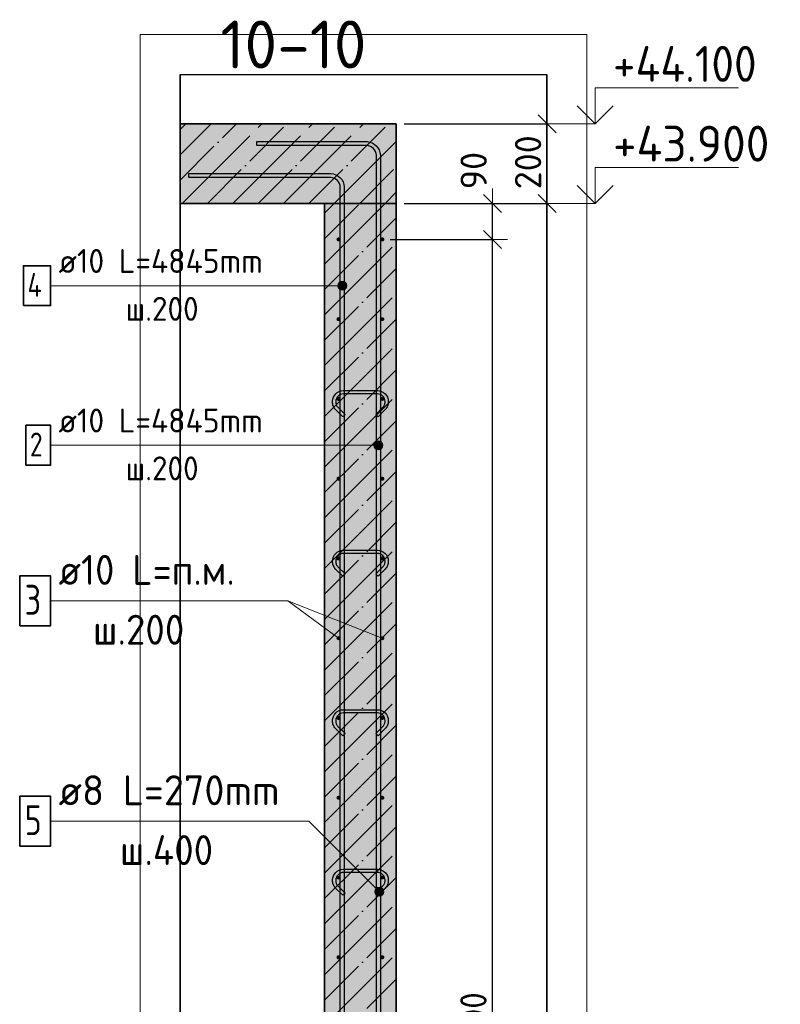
# Model space of a CAD drawing. Header units: millimetres. Extents: x 5077 to 50019, y 6526 to 90933.
# Tile 43 of 60: x 45574 to 47481, y 25211 to 27680. Entities that reach past the tile are written whole.
import ezdxf

# ---------------------------------------------------------------- set-up
doc = ezdxf.new("R2010")
doc.units = ezdxf.units.MM
doc.header["$PDMODE"] = 65
doc.linetypes.add('______11', pattern=[150, 120, -15, 0, -15])
doc.linetypes.add('______5', pattern=[330, 240, -30, 30, -30])
for name, color, linetype, lineweight in [('Standard', 7, 'Continuous', 25), ('Арм.стержн. вертикальными 1', 22, 'Continuous', 35), ('Арм.стержн.горизонт. 1', 180, 'Continuous', 35), ('Высотная отметки_ общее', 7, 'Continuous', 13), ('Размерная линия_ общее', 7, 'Continuous', 13), ('Текст_ примечание', 7, 'Continuous', 13)]:
    doc.layers.add(name, color=color, linetype=linetype, lineweight=lineweight)
doc.layers.add('Арм.стержн.Стяжки', color=7, linetype='Continuous', lineweight=35, true_color=0x501e0f)
doc.styles.add('ISOCPEUR', font='ISOCPEUR')
doc.dimstyles.new('DIMSTYLE_3', dxfattribs={"dimtxt": 66, "dimasz": 75, "dimexe": 0, "dimexo": 0, "dimgap": 33, "dimtad": 2, "dimdec": 0, "dimrnd": 5, "dimzin": 12, "dimdsep": 46, "dimtxsty": 'ISOCPEUR', "dimblk1": 'ALL_ML_STRICH', "dimblk2": 'ALL_ML_STRICH', "dimsah": 1, "dimcen": 0, "dimclrd": 7, "dimclre": 256, "dimclrt": 7, "dimadec": 0, "dimazin": 0, "dimtfac": 1, "dimtdec": 0, "dimtix": 1, "dimtmove": 2, "dimatfit": 3, "dimfxl": 0, "dimtvp": 1.2, "dimtzin": 0, "dimlwd": 0, "dimlwe": -3, "dimarcsym": 0})
doc.dimstyles.new('DIMSTYLE_9', dxfattribs={"dimtxt": 66, "dimasz": 75, "dimexe": 0, "dimexo": 0, "dimgap": 33, "dimtad": 2, "dimdec": 0, "dimrnd": 5, "dimzin": 12, "dimdsep": 46, "dimtxsty": 'ISOCPEUR', "dimblk1": 'ALL_ML_STRICH', "dimblk2": 'ALL_ML_STRICH', "dimsah": 1, "dimcen": 0, "dimclrd": 7, "dimclre": 256, "dimclrt": 7, "dimadec": 0, "dimazin": 0, "dimtfac": 1, "dimtdec": 0, "dimtix": 1, "dimtmove": 2, "dimatfit": 3, "dimfxl": 0, "dimtzin": 0, "dimlwd": 0, "dimlwe": -3, "dimarcsym": 0})

# ---------------------------------------------------------------- blocks, each defined once
blk = doc.blocks.new('ALL_ML_STRICH')
at = {"color": 0, "linetype": 'ByBlock', "lineweight": -2}
for p, q in [((0, -0.5), (0, 0.5)), ((-1, 0), (0.5, 0)), ((-0.3, -0.3), (0.3, 0.3))]:
    blk.add_line(p, q, dxfattribs=at)
blk = doc.blocks.new('*D313')
at = {"layer": 'DEFPOINTS', "color": 7, "linetype": 'Continuous', "lineweight": 13, "transparency": 33554687}
for p in [(46518.4, 27218.8), (46518.4, 22818.8), (46896.8, 22818.8)]:
    blk.add_point(p, dxfattribs=at)
at = {"layer": 'Размерная линия_ общее', "color": 253, "linetype": 'Continuous', "lineweight": -2, "true_color": 0xa0a0a0, "transparency": 33554687}
for p, q in [((46538.4, 27218.8), (46896.8, 27218.8)), ((46538.4, 22818.8), (46896.8, 22818.8))]:
    blk.add_line(p, q, dxfattribs=at)
at = {"layer": 'Размерная линия_ общее', "color": 7, "linetype": 'Continuous', "lineweight": -2, "transparency": 33554687}
blk.add_line((46896.8, 22818.8), (46896.8, 27218.8), dxfattribs=at)
at = {"layer": 'Размерная линия_ общее', "color": 7, "linetype": 'Continuous', "lineweight": 13, "transparency": 33554687, "xscale": 75, "yscale": 75, "zscale": 75}
for p, rotation in [((46896.8, 27218.8), 90), ((46896.8, 22818.8), 270)]:
    blk.add_blockref('ALL_ML_STRICH', p, dxfattribs=dict(at, rotation=rotation))
at = {"layer": 'Размерная линия_ общее', "color": 7, "linetype": 'Continuous', "lineweight": 13, "transparency": 33554687, "insert": (46848.8, 25015.5), "char_height": 66, "width": 264, "attachment_point": 5, "rotation": 90, "style": 'ISOCPEUR'}
blk.add_mtext('\\A1;{4400}', dxfattribs=at)
blk = doc.blocks.new('*D314')
at = {"layer": 'DEFPOINTS', "color": 7, "linetype": 'Continuous', "lineweight": 13, "transparency": 33554687}
for p in [(46518.4, 27418.8), (46518.4, 27218.8), (46896.8, 27218.8)]:
    blk.add_point(p, dxfattribs=at)
at = {"layer": 'Размерная линия_ общее', "color": 253, "linetype": 'Continuous', "lineweight": -2, "true_color": 0xa0a0a0, "transparency": 33554687}
for p, q in [((46538.4, 27418.8), (46896.8, 27418.8)), ((46538.4, 27218.8), (46896.8, 27218.8))]:
    blk.add_line(p, q, dxfattribs=at)
at = {"layer": 'Размерная линия_ общее', "color": 7, "linetype": 'Continuous', "lineweight": -2, "transparency": 33554687}
blk.add_line((46896.8, 27218.8), (46896.8, 27418.8), dxfattribs=at)
at = {"layer": 'Размерная линия_ общее', "color": 7, "linetype": 'Continuous', "lineweight": 13, "transparency": 33554687, "xscale": 75, "yscale": 75, "zscale": 75}
for p, rotation in [((46896.8, 27418.8), 90), ((46896.8, 27218.8), 270)]:
    blk.add_blockref('ALL_ML_STRICH', p, dxfattribs=dict(at, rotation=rotation))
at = {"layer": 'Размерная линия_ общее', "color": 7, "linetype": 'Continuous', "lineweight": 13, "transparency": 33554687, "insert": (46848.8, 27322.1), "char_height": 66, "width": 198, "attachment_point": 5, "rotation": 90, "style": 'ISOCPEUR'}
blk.add_mtext('\\A1;{200}', dxfattribs=at)
blk = doc.blocks.new('*D316')
at = {"layer": 'DEFPOINTS', "color": 7, "linetype": 'Continuous', "lineweight": 13, "transparency": 33554687}
for p in [(46483.4, 27128.8), (46483.4, 22928.8), (46759.9, 22928.8)]:
    blk.add_point(p, dxfattribs=at)
at = {"layer": 'Размерная линия_ общее', "color": 253, "linetype": 'Continuous', "lineweight": -2, "true_color": 0xa0a0a0, "transparency": 33554687}
for p, q in [((46503.4, 27128.8), (46759.9, 27128.8)), ((46503.4, 22928.8), (46759.9, 22928.8))]:
    blk.add_line(p, q, dxfattribs=at)
at = {"layer": 'Размерная линия_ общее', "color": 7, "linetype": 'Continuous', "lineweight": -2, "transparency": 33554687}
blk.add_line((46759.9, 22928.8), (46759.9, 27128.8), dxfattribs=at)
at = {"layer": 'Размерная линия_ общее', "color": 7, "linetype": 'Continuous', "lineweight": 13, "transparency": 33554687, "xscale": 75, "yscale": 75, "zscale": 75}
for p, rotation in [((46759.9, 27128.8), 90), ((46759.9, 22928.8), 270)]:
    blk.add_blockref('ALL_ML_STRICH', p, dxfattribs=dict(at, rotation=rotation))
at = {"layer": 'Размерная линия_ общее', "color": 7, "linetype": 'Continuous', "lineweight": 13, "transparency": 33554687, "insert": (46678.9, 24803.8), "char_height": 66, "width": 3.3, "attachment_point": 1, "rotation": 90, "line_spacing_factor": 0.60241, "style": 'ISOCPEUR'}
blk.add_mtext('\\W0.91;21х200=4200', dxfattribs=at)
blk = doc.blocks.new('*D317')
at = {"layer": 'DEFPOINTS', "color": 7, "linetype": 'Continuous', "lineweight": 13, "transparency": 33554687}
for p in [(46518.4, 27218.8), (46483.4, 27128.8), (46759.9, 27128.8)]:
    blk.add_point(p, dxfattribs=at)
at = {"layer": 'Размерная линия_ общее', "color": 253, "linetype": 'Continuous', "lineweight": -2, "true_color": 0xa0a0a0, "transparency": 33554687}
for p, q in [((46538.4, 27218.8), (46759.9, 27218.8)), ((46503.4, 27128.8), (46759.9, 27128.8))]:
    blk.add_line(p, q, dxfattribs=at)
at = {"layer": 'Размерная линия_ общее', "color": 7, "linetype": 'Continuous', "lineweight": -2, "transparency": 33554687}
blk.add_line((46759.9, 27128.8), (46759.9, 27218.8), dxfattribs=at)
at = {"layer": 'Размерная линия_ общее', "color": 7, "linetype": 'Continuous', "lineweight": 13, "transparency": 33554687, "xscale": 75, "yscale": 75, "zscale": 75}
for p, rotation in [((46759.9, 27218.8), 90), ((46759.9, 27128.8), 270)]:
    blk.add_blockref('ALL_ML_STRICH', p, dxfattribs=dict(at, rotation=rotation))
at = {"layer": 'Размерная линия_ общее', "color": 7, "linetype": 'Continuous', "lineweight": 13, "transparency": 33554687, "insert": (46712.4, 27301.2), "char_height": 66, "width": 132, "attachment_point": 5, "rotation": 90, "style": 'ISOCPEUR'}
blk.add_mtext('\\A1;{90}', dxfattribs=at)
blk = doc.blocks.new('COMPLEX_ELEVATIONDIM_8')
at = {"layer": 'Высотная отметки_ общее', "color": 7, "linetype": 'Continuous', "lineweight": 13, "transparency": 33554687}
for p, q in [((47016.8, 27418.8), (47016.8, 27508.8)), ((47016.8, 27508.8), (47376.8, 27508.8)), ((47016.8, 27418.8), (46971.8, 27463.8)), ((47016.8, 27418.8), (47061.8, 27463.8)), ((47016.8, 27418.8), (46910.7, 27418.8)), ((47016.8, 27418.8), (47016.8, 27418.8)), ((47016.8, 27418.8), (47016.8, 27418.8)), ((47016.8, 27418.8), (47016.8, 27418.8)), ((47016.8, 27418.8), (47016.8, 27418.8)), ((47016.8, 27218.8), (47016.8, 27308.8)), ((47016.8, 27308.8), (47376.8, 27308.8)), ((47016.8, 27218.8), (46971.8, 27263.8)), ((47016.8, 27218.8), (47061.8, 27263.8)), ((47016.8, 27218.8), (46910.7, 27218.8)), ((47016.8, 27218.8), (47016.8, 27218.8)), ((47016.8, 27218.8), (47016.8, 27218.8)), ((47016.8, 27218.8), (47016.8, 27218.8)), ((47016.8, 27218.8), (47016.8, 27218.8))]:
    blk.add_line(p, q, dxfattribs=at)
at = {"layer": 'Высотная отметки_ общее', "color": 7, "linetype": 'Continuous', "lineweight": 13, "transparency": 33554687, "char_height": 90, "attachment_point": 7, "style": 'ISOCPEUR'}
for s, insert, width in [('\\W0.92;+44.100', (47061.8, 27523.8), 446.05), ('\\W0.96;+43.900', (47061.8, 27323.8), 456.775)]:
    blk.add_mtext(s, dxfattribs=dict(at, insert=insert, width=width))

msp = doc.modelspace()

# ---------------------------------------------------------------- hatches: boundary and pattern name
at = {"layer": 'Standard', "linetype": 'Continuous', "lineweight": -3, "transparency": 33554687}
msp.add_hatch(color=9, dxfattribs=at).paths.add_polyline_path([(46518.4, 27218.8), (46518.4, 27418.8), (45976.1, 27418.8), (45976.1, 27218.8)])
at = {"layer": 'Standard', "linetype": 'Continuous', "lineweight": -3, "true_color": 0xc7c7c7, "transparency": 33554687}
msp.add_hatch(color=9, dxfattribs=at).paths.add_polyline_path([(46518.4, 27218.8), (46338.4, 27218.8), (46338.4, 22818.8), (46518.4, 22818.8)])
at = {"layer": 'Арм.стержн. вертикальными 1', "linetype": 'Continuous', "lineweight": 13, "transparency": 33554687}
for points in [[(46373.3, 27006.9), (46373.3, 27018.2), (46371.8, 27012.6)], [(46373.3, 27018.2), (46377.4, 27002.9), (46377.4, 27022.2)], [(46373.3, 27018.2), (46373.3, 27006.9), (46377.4, 27002.9)], [(46377.4, 27022.2), (46383, 27001.3), (46383, 27023.8)], [(46377.4, 27022.2), (46377.4, 27002.9), (46383, 27001.3)], [(46383, 27023.8), (46383, 27001.3), (46388.6, 27002.9)], [(46383, 27023.8), (46388.6, 27002.9), (46388.6, 27022.2)], [(46388.6, 27022.2), (46388.6, 27002.9), (46392.7, 27006.9)], [(46388.6, 27022.2), (46392.7, 27006.9), (46392.7, 27018.2)], [(46392.7, 27018.2), (46392.7, 27006.9), (46394.3, 27012.6)], [(46463.7, 26606.9), (46463.7, 26618.2), (46462.1, 26612.6)], [(46463.7, 26618.2), (46467.8, 26602.9), (46467.8, 26622.2)], [(46463.7, 26618.2), (46463.7, 26606.9), (46467.8, 26602.9)], [(46467.8, 26622.2), (46473.4, 26601.3), (46473.4, 26623.8)], [(46467.8, 26622.2), (46467.8, 26602.9), (46473.4, 26601.3)], [(46473.4, 26623.8), (46473.4, 26601.3), (46479, 26602.9)], [(46473.4, 26623.8), (46479, 26602.9), (46479, 26622.2)], [(46479, 26622.2), (46479, 26602.9), (46483.1, 26606.9)], [(46479, 26622.2), (46483.1, 26606.9), (46483.1, 26618.2)], [(46483.1, 26618.2), (46483.1, 26606.9), (46484.6, 26612.6)]]:
    msp.add_hatch(color=7, dxfattribs=at).paths.add_polyline_path(points)
at = {"layer": 'Арм.стержн.горизонт. 1', "linetype": 'Continuous', "lineweight": 50, "transparency": 33554687}
for points in [[(46378.4, 27128.8), (46378.1, 27130.7), (46377, 27132.3), (46375.4, 27133.4), (46373.4, 27133.8), (46371.5, 27133.4), (46369.9, 27132.3), (46368.8, 27130.7), (46368.4, 27128.8), (46368.8, 27126.8), (46369.9, 27125.2), (46371.5, 27124.1), (46373.4, 27123.8), (46375.4, 27124.1), (46377, 27125.2), (46378.1, 27126.8)], [(46488.4, 27128.8), (46488.1, 27130.7), (46487, 27132.3), (46485.4, 27133.4), (46483.4, 27133.8), (46481.5, 27133.4), (46479.9, 27132.3), (46478.8, 27130.7), (46478.4, 27128.8), (46478.8, 27126.8), (46479.9, 27125.2), (46481.5, 27124.1), (46483.4, 27123.8), (46485.4, 27124.1), (46487, 27125.2), (46488.1, 27126.8)], [(46378.4, 26928.8), (46378.1, 26930.7), (46377, 26932.3), (46375.4, 26933.4), (46373.4, 26933.8), (46371.5, 26933.4), (46369.9, 26932.3), (46368.8, 26930.7), (46368.4, 26928.8), (46368.8, 26926.8), (46369.9, 26925.2), (46371.5, 26924.1), (46373.4, 26923.8), (46375.4, 26924.1), (46377, 26925.2), (46378.1, 26926.8)], [(46488.4, 26928.8), (46488.1, 26930.7), (46487, 26932.3), (46485.4, 26933.4), (46483.4, 26933.8), (46481.5, 26933.4), (46479.9, 26932.3), (46478.8, 26930.7), (46478.4, 26928.8), (46478.8, 26926.8), (46479.9, 26925.2), (46481.5, 26924.1), (46483.4, 26923.8), (46485.4, 26924.1), (46487, 26925.2), (46488.1, 26926.8)], [(46378.4, 26728.8), (46378.1, 26730.7), (46377, 26732.3), (46375.4, 26733.4), (46373.4, 26733.8), (46371.5, 26733.4), (46369.9, 26732.3), (46368.8, 26730.7), (46368.4, 26728.8), (46368.8, 26726.8), (46369.9, 26725.2), (46371.5, 26724.1), (46373.4, 26723.8), (46375.4, 26724.1), (46377, 26725.2), (46378.1, 26726.8)], [(46488.4, 26728.8), (46488.1, 26730.7), (46487, 26732.3), (46485.4, 26733.4), (46483.4, 26733.8), (46481.5, 26733.4), (46479.9, 26732.3), (46478.8, 26730.7), (46478.4, 26728.8), (46478.8, 26726.8), (46479.9, 26725.2), (46481.5, 26724.1), (46483.4, 26723.8), (46485.4, 26724.1), (46487, 26725.2), (46488.1, 26726.8)], [(46378.4, 26528.8), (46378.1, 26530.7), (46377, 26532.3), (46375.4, 26533.4), (46373.4, 26533.8), (46371.5, 26533.4), (46369.9, 26532.3), (46368.8, 26530.7), (46368.4, 26528.8), (46368.8, 26526.8), (46369.9, 26525.2), (46371.5, 26524.1), (46373.4, 26523.8), (46375.4, 26524.1), (46377, 26525.2), (46378.1, 26526.8)], [(46488.4, 26528.8), (46488.1, 26530.7), (46487, 26532.3), (46485.4, 26533.4), (46483.4, 26533.8), (46481.5, 26533.4), (46479.9, 26532.3), (46478.8, 26530.7), (46478.4, 26528.8), (46478.8, 26526.8), (46479.9, 26525.2), (46481.5, 26524.1), (46483.4, 26523.8), (46485.4, 26524.1), (46487, 26525.2), (46488.1, 26526.8)], [(46378.4, 26328.8), (46378.1, 26330.7), (46377, 26332.3), (46375.4, 26333.4), (46373.4, 26333.8), (46371.5, 26333.4), (46369.9, 26332.3), (46368.8, 26330.7), (46368.4, 26328.8), (46368.8, 26326.8), (46369.9, 26325.2), (46371.5, 26324.1), (46373.4, 26323.8), (46375.4, 26324.1), (46377, 26325.2), (46378.1, 26326.8)], [(46488.4, 26328.8), (46488.1, 26330.7), (46487, 26332.3), (46485.4, 26333.4), (46483.4, 26333.8), (46481.5, 26333.4), (46479.9, 26332.3), (46478.8, 26330.7), (46478.4, 26328.8), (46478.8, 26326.8), (46479.9, 26325.2), (46481.5, 26324.1), (46483.4, 26323.8), (46485.4, 26324.1), (46487, 26325.2), (46488.1, 26326.8)], [(46378.4, 26128.8), (46378.1, 26130.7), (46377, 26132.3), (46375.4, 26133.4), (46373.4, 26133.8), (46371.5, 26133.4), (46369.9, 26132.3), (46368.8, 26130.7), (46368.4, 26128.8), (46368.8, 26126.8), (46369.9, 26125.2), (46371.5, 26124.1), (46373.4, 26123.8), (46375.4, 26124.1), (46377, 26125.2), (46378.1, 26126.8)], [(46488.4, 26128.8), (46488.1, 26130.7), (46487, 26132.3), (46485.4, 26133.4), (46483.4, 26133.8), (46481.5, 26133.4), (46479.9, 26132.3), (46478.8, 26130.7), (46478.4, 26128.8), (46478.8, 26126.8), (46479.9, 26125.2), (46481.5, 26124.1), (46483.4, 26123.8), (46485.4, 26124.1), (46487, 26125.2), (46488.1, 26126.8)], [(46378.4, 25928.8), (46378.1, 25930.7), (46377, 25932.3), (46375.4, 25933.4), (46373.4, 25933.8), (46371.5, 25933.4), (46369.9, 25932.3), (46368.8, 25930.7), (46368.4, 25928.8), (46368.8, 25926.8), (46369.9, 25925.2), (46371.5, 25924.1), (46373.4, 25923.8), (46375.4, 25924.1), (46377, 25925.2), (46378.1, 25926.8)], [(46488.4, 25928.8), (46488.1, 25930.7), (46487, 25932.3), (46485.4, 25933.4), (46483.4, 25933.8), (46481.5, 25933.4), (46479.9, 25932.3), (46478.8, 25930.7), (46478.4, 25928.8), (46478.8, 25926.8), (46479.9, 25925.2), (46481.5, 25924.1), (46483.4, 25923.8), (46485.4, 25924.1), (46487, 25925.2), (46488.1, 25926.8)], [(46378.4, 25728.8), (46378.1, 25730.7), (46377, 25732.3), (46375.4, 25733.4), (46373.4, 25733.8), (46371.5, 25733.4), (46369.9, 25732.3), (46368.8, 25730.7), (46368.4, 25728.8), (46368.8, 25726.8), (46369.9, 25725.2), (46371.5, 25724.1), (46373.4, 25723.8), (46375.4, 25724.1), (46377, 25725.2), (46378.1, 25726.8)], [(46488.4, 25728.8), (46488.1, 25730.7), (46487, 25732.3), (46485.4, 25733.4), (46483.4, 25733.8), (46481.5, 25733.4), (46479.9, 25732.3), (46478.8, 25730.7), (46478.4, 25728.8), (46478.8, 25726.8), (46479.9, 25725.2), (46481.5, 25724.1), (46483.4, 25723.8), (46485.4, 25724.1), (46487, 25725.2), (46488.1, 25726.8)], [(46378.4, 25528.8), (46378.1, 25530.7), (46377, 25532.3), (46375.4, 25533.4), (46373.4, 25533.8), (46371.5, 25533.4), (46369.9, 25532.3), (46368.8, 25530.7), (46368.4, 25528.8), (46368.8, 25526.8), (46369.9, 25525.2), (46371.5, 25524.1), (46373.4, 25523.8), (46375.4, 25524.1), (46377, 25525.2), (46378.1, 25526.8)], [(46488.4, 25528.8), (46488.1, 25530.7), (46487, 25532.3), (46485.4, 25533.4), (46483.4, 25533.8), (46481.5, 25533.4), (46479.9, 25532.3), (46478.8, 25530.7), (46478.4, 25528.8), (46478.8, 25526.8), (46479.9, 25525.2), (46481.5, 25524.1), (46483.4, 25523.8), (46485.4, 25524.1), (46487, 25525.2), (46488.1, 25526.8)], [(46378.4, 25328.8), (46378.1, 25330.7), (46377, 25332.3), (46375.4, 25333.4), (46373.4, 25333.8), (46371.5, 25333.4), (46369.9, 25332.3), (46368.8, 25330.7), (46368.4, 25328.8), (46368.8, 25326.8), (46369.9, 25325.2), (46371.5, 25324.1), (46373.4, 25323.8), (46375.4, 25324.1), (46377, 25325.2), (46378.1, 25326.8)], [(46488.4, 25328.8), (46488.1, 25330.7), (46487, 25332.3), (46485.4, 25333.4), (46483.4, 25333.8), (46481.5, 25333.4), (46479.9, 25332.3), (46478.8, 25330.7), (46478.4, 25328.8), (46478.8, 25326.8), (46479.9, 25325.2), (46481.5, 25324.1), (46483.4, 25323.8), (46485.4, 25324.1), (46487, 25325.2), (46488.1, 25326.8)]]:
    msp.add_hatch(color=4, dxfattribs=at).paths.add_polyline_path(points)
at = {"layer": 'Арм.стержн.Стяжки', "linetype": 'Continuous', "lineweight": 13, "transparency": 33554687}
for points in [[(46465.1, 25496.1), (46473.1, 25504), (46468, 25501.1)], [(46473.1, 25504), (46465.1, 25496.1), (46465.1, 25490.3)], [(46473.1, 25504), (46465.1, 25490.3), (46478.8, 25504)], [(46478.8, 25504), (46465.1, 25490.3), (46468, 25485.2)], [(46478.8, 25504), (46468, 25485.2), (46483.9, 25501.1)], [(46483.9, 25501.1), (46468, 25485.2), (46473.1, 25482.4)], [(46483.9, 25501.1), (46473.1, 25482.4), (46486.8, 25496.1)], [(46486.8, 25496.1), (46473.1, 25482.4), (46478.8, 25482.4)], [(46486.8, 25496.1), (46478.8, 25482.4), (46486.8, 25490.3)], [(46486.8, 25490.3), (46478.8, 25482.4), (46483.9, 25485.2)]]:
    msp.add_hatch(color=7, dxfattribs=at).paths.add_polyline_path(points)

# ---------------------------------------------------------------- linework, layer by layer
at = {"layer": 'Standard', "color": 52, "linetype": 'Continuous', "lineweight": -3, "transparency": 33554687}
for p, q in [((45976.1, 27542.1), (46896.1, 27542.1)), ((45976.1, 27542.1), (46896.1, 27542.1)), ((45976.1, 22630.8), (45976.1, 27542.1)), ((45976.1, 27542.1), (45976.1, 22630.8)), ((46896.1, 22630.8), (46896.1, 27542.1)), ((46896.1, 27542.1), (46896.1, 22630.8))]:
    msp.add_line(p, q, dxfattribs=at)
at = {"layer": 'Standard', "color": 7, "linetype": 'Continuous', "lineweight": 25, "transparency": 33554687}
for p, q in [((45976.1, 27468.8), (45976.1, 27168.8)), ((46338.4, 27218.8), (46518.4, 27218.8))]:
    msp.add_line(p, q, dxfattribs=at)
at = {"layer": 'Standard', "color": 253, "linetype": '______11', "lineweight": -3, "true_color": 0xababab, "transparency": 33554687}
for p, q in [((45976.1, 27404.5), (45990.3, 27418.8)), ((45976.1, 27277.3), (46117.6, 27418.8)), ((46044.8, 27218.8), (46244.8, 27418.8)), ((46172.1, 27218.8), (46372.1, 27418.8)), ((46299.4, 27218.8), (46499.4, 27418.8)), ((46426.7, 27218.8), (46518.4, 27310.5)), ((46338.4, 27130.5), (46426.7, 27218.8)), ((46338.4, 27003.2), (46518.4, 27183.2)), ((46338.4, 26876), (46518.4, 27056)), ((46338.4, 26748.7), (46518.4, 26928.7)), ((46338.4, 26621.4), (46518.4, 26801.4)), ((46338.4, 26494.1), (46518.4, 26674.1)), ((46338.4, 26366.8), (46518.4, 26546.8)), ((46338.4, 26239.6), (46518.4, 26419.6)), ((46338.4, 26112.3), (46518.4, 26292.3)), ((46338.4, 25985), (46518.4, 26165)), ((46338.4, 25857.7), (46518.4, 26037.7)), ((46338.4, 25730.4), (46518.4, 25910.4)), ((46338.4, 25603.2), (46518.4, 25783.2)), ((46338.4, 25475.9), (46518.4, 25655.9)), ((46338.4, 25348.6), (46518.4, 25528.6)), ((46338.4, 25221.3), (46518.4, 25401.3)), ((46338.4, 25094.1), (46518.4, 25274.1))]:
    msp.add_line(p, q, dxfattribs=at)
at = {"layer": 'Standard', "color": 253, "linetype": '______5', "lineweight": -3, "true_color": 0xababab, "transparency": 33554687}
for p, q in [((45976.1, 27340.9), (46053.9, 27418.8)), ((45981.2, 27218.8), (46181.2, 27418.8)), ((46108.5, 27218.8), (46308.5, 27418.8)), ((46235.8, 27218.8), (46435.8, 27418.8)), ((46363, 27218.8), (46518.4, 27374.2)), ((46490.3, 27218.8), (46518.4, 27246.9)), ((46338.4, 27066.9), (46490.3, 27218.8)), ((46338.4, 27194.2), (46363, 27218.8)), ((46338.4, 26939.6), (46518.4, 27119.6)), ((46338.4, 26812.3), (46518.4, 26992.3)), ((46338.4, 26685), (46518.4, 26865)), ((46338.4, 26557.8), (46518.4, 26737.8)), ((46338.4, 26430.5), (46518.4, 26610.5)), ((46338.4, 26303.2), (46518.4, 26483.2)), ((46338.4, 26175.9), (46518.4, 26355.9)), ((46338.4, 26048.6), (46518.4, 26228.6)), ((46338.4, 25921.4), (46518.4, 26101.4)), ((46338.4, 25794.1), (46518.4, 25974.1)), ((46338.4, 25666.8), (46518.4, 25846.8)), ((46338.4, 25539.5), (46518.4, 25719.5)), ((46338.4, 25412.3), (46518.4, 25592.3)), ((46338.4, 25285), (46518.4, 25465)), ((46338.4, 25157.7), (46518.4, 25337.7))]:
    msp.add_line(p, q, dxfattribs=at)
at = {"layer": 'Standard', "color": 7, "linetype": 'Continuous', "lineweight": 35, "transparency": 33554687}
for p, q in [((46518.4, 27418.8), (45976.1, 27418.8)), ((46518.4, 27218.8), (46518.4, 27418.8)), ((45976.1, 27218.8), (46338.4, 27218.8)), ((46518.4, 27218.8), (46338.4, 27218.8)), ((46338.4, 27218.8), (46338.4, 22818.8)), ((46518.4, 22818.8), (46518.4, 27218.8))]:
    msp.add_line(p, q, dxfattribs=at)
at = {"layer": 'Standard', "color": 7, "linetype": 'Continuous', "lineweight": 13, "transparency": 33554687}
msp.add_lwpolyline([(45876.1, 22530.8), (46996.1, 22530.8), (46996.1, 27642.1), (45876.1, 27642.1), (45876.1, 22530.8)], dxfattribs=at)
at = {"layer": 'Арм.стержн. вертикальными 1', "color": 7, "linetype": 'Continuous', "lineweight": 13, "transparency": 33554687}
for p, q in [((45651.6, 27012.6), (46261.6, 27012.6)), ((46261.6, 27012.6), (46383, 27012.6)), ((46371.8, 27012.6), (46371.8, 27012.6)), ((46383, 27023.8), (46383, 27023.8)), ((46394.3, 27012.6), (46394.3, 27012.6)), ((46383, 27001.3), (46383, 27001.3)), ((46473.4, 26623.8), (46473.4, 26623.8)), ((45651.6, 26612.6), (46261.6, 26612.6)), ((46261.6, 26612.6), (46473.4, 26612.6)), ((46462.1, 26612.6), (46462.1, 26612.6)), ((46473.4, 26601.3), (46473.4, 26601.3)), ((46484.6, 26612.6), (46484.6, 26612.6))]:
    msp.add_line(p, q, dxfattribs=at)
at = {"layer": 'Арм.стержн. вертикальными 1', "color": 4, "linetype": 'Continuous', "lineweight": 25, "transparency": 33554687}
for points in [[(46468.4, 22818.8), (46468.4, 27339.7), (46467.8, 27344.2), (46466.2, 27348.8), (46463.9, 27353), (46461, 27356.4), (46457.6, 27359.3), (46453.4, 27361.6), (46448.9, 27363.1), (46444.3, 27363.8), (46168.4, 27363.8), (46168.4, 27373.8), (46445, 27373.8), (46451.1, 27372.9), (46457.5, 27370.8), (46463.3, 27367.5), (46468.1, 27363.5), (46472.2, 27358.7), (46475.4, 27352.9), (46477.5, 27346.5), (46478.4, 27340.4), (46478.4, 22818.8), (46468.4, 22818.8)], [(46378, 22818.8), (46378, 27259.7), (46377.4, 27264.2), (46375.9, 27268.8), (46373.5, 27273), (46370.7, 27276.4), (46367.3, 27279.3), (46363.1, 27281.6), (46358.5, 27283.1), (46354, 27283.8), (45998, 27283.8), (45998, 27293.8), (46354.7, 27293.8), (46360.8, 27292.9), (46367.1, 27290.8), (46373, 27287.5), (46377.8, 27283.5), (46381.8, 27278.7), (46385.1, 27272.9), (46387.2, 27266.5), (46388, 27260.4), (46388, 22818.8), (46378, 22818.8)]]:
    msp.add_lwpolyline(points, dxfattribs=at)
at = {"layer": 'Арм.стержн. вертикальными 1', "color": 7, "linetype": 'Continuous', "lineweight": 35, "transparency": 33554687}
for points in [[(45583.6, 26962.6), (45651.6, 26962.6), (45651.6, 27062.6), (45583.6, 27062.6), (45583.6, 26962.6)], [(45589.6, 26562.6), (45651.6, 26562.6), (45651.6, 26662.6), (45589.6, 26662.6), (45589.6, 26562.6)]]:
    msp.add_lwpolyline(points, dxfattribs=at)
at = {"layer": 'Арм.стержн. вертикальными 1', "color": 7, "linetype": 'Continuous', "lineweight": 13, "transparency": 33554687}
for centre in [(46383, 27012.6), (46473.4, 26612.6)]:
    msp.add_circle(centre, 11.3, dxfattribs=at)
at = {"layer": 'Арм.стержн.горизонт. 1', "color": 52, "linetype": 'Continuous', "lineweight": 25, "transparency": 33554687}
for p, q in [((46338.4, 27238.8), (46338.4, 27238.8)), ((46518.4, 27238.8), (46518.4, 27238.8))]:
    msp.add_line(p, q, dxfattribs=at)
at = {"layer": 'Арм.стержн.горизонт. 1', "color": 7, "linetype": 'Continuous', "lineweight": 13, "transparency": 33554687}
for p, q in [((45651.6, 26222.6), (46246.6, 26222.6)), ((46246.6, 26222.6), (46373.4, 26128.8))]:
    msp.add_line(p, q, dxfattribs=at)
at = {"layer": 'Арм.стержн.горизонт. 1', "color": 7, "linetype": 'Continuous', "lineweight": 35, "transparency": 33554687}
msp.add_lwpolyline([(45574.1, 26160.1), (45651.6, 26160.1), (45651.6, 26285.1), (45574.1, 26285.1), (45574.1, 26160.1)], dxfattribs=at)
at = {"layer": 'Арм.стержн.Стяжки', "color": 7, "linetype": 'Continuous', "lineweight": 13, "transparency": 33554687}
for p, q in [((45651.6, 25670.1), (46299.1, 25670.1)), ((46299.1, 25670.1), (46475.9, 25493.2)), ((46468, 25501.1), (46468, 25501.1)), ((46468, 25485.2), (46468, 25485.2)), ((46483.9, 25501.1), (46483.9, 25501.1)), ((46483.9, 25485.2), (46483.9, 25485.2))]:
    msp.add_line(p, q, dxfattribs=at)
at = {"layer": 'Арм.стержн.Стяжки', "color": 40, "linetype": 'Continuous', "lineweight": 25, "transparency": 33554687}
for points in [[(46467, 26689.9), (46484.9, 26707.8), (46486.1, 26709.2), (46487.2, 26710.7), (46488.1, 26712.3), (46488.9, 26714), (46489.5, 26715.7), (46490, 26717.5), (46490.3, 26719.4), (46490.4, 26721.2), (46490.4, 26722.4), (46489.9, 26726), (46488.7, 26729.7), (46486.9, 26733), (46484.6, 26735.8), (46481.8, 26738), (46478.5, 26739.9), (46474.8, 26741.1), (46471.2, 26741.6), (46385.7, 26741.6), (46382.1, 26741.1), (46378.4, 26739.9), (46375, 26738), (46372.3, 26735.8), (46370, 26733), (46368.2, 26729.7), (46366.9, 26726), (46366.4, 26722.4), (46366.4, 26721.2), (46366.6, 26719.4), (46366.9, 26717.5), (46367.3, 26715.7), (46368, 26714), (46368.7, 26712.3), (46369.7, 26710.7), (46370.8, 26709.2), (46372, 26707.8), (46389.9, 26689.9), (46384.2, 26684.2), (46366.2, 26702.3), (46364.5, 26704.2), (46363, 26706.3), (46361.7, 26708.6), (46360.6, 26710.9), (46359.7, 26713.3), (46359, 26715.9), (46358.6, 26718.4), (46358.4, 26721), (46358.4, 26723), (46359.1, 26727.8), (46360.8, 26732.9), (46363.4, 26737.6), (46366.6, 26741.4), (46370.5, 26744.7), (46375.2, 26747.3), (46380.2, 26748.9), (46385.1, 26749.6), (46471.8, 26749.6), (46476.6, 26748.9), (46481.7, 26747.3), (46486.4, 26744.7), (46490.3, 26741.4), (46493.5, 26737.6), (46496.1, 26732.9), (46497.8, 26727.8), (46498.4, 26723), (46498.4, 26721), (46498.3, 26718.4), (46497.8, 26715.9), (46497.2, 26713.3), (46496.3, 26710.9), (46495.2, 26708.6), (46493.9, 26706.3), (46492.4, 26704.2), (46490.7, 26702.3), (46472.7, 26684.2), (46467, 26689.9)], [(46467, 26289.9), (46484.9, 26307.8), (46486.1, 26309.2), (46487.2, 26310.7), (46488.1, 26312.3), (46488.9, 26314), (46489.5, 26315.7), (46490, 26317.5), (46490.3, 26319.4), (46490.4, 26321.2), (46490.4, 26322.4), (46489.9, 26326), (46488.7, 26329.7), (46486.9, 26333), (46484.6, 26335.8), (46481.8, 26338), (46478.5, 26339.9), (46474.8, 26341.1), (46471.2, 26341.6), (46385.7, 26341.6), (46382.1, 26341.1), (46378.4, 26339.9), (46375, 26338), (46372.3, 26335.8), (46370, 26333), (46368.2, 26329.7), (46366.9, 26326), (46366.4, 26322.4), (46366.4, 26321.2), (46366.6, 26319.4), (46366.9, 26317.5), (46367.3, 26315.7), (46368, 26314), (46368.7, 26312.3), (46369.7, 26310.7), (46370.8, 26309.2), (46372, 26307.8), (46389.9, 26289.9), (46384.2, 26284.2), (46366.2, 26302.3), (46364.5, 26304.2), (46363, 26306.3), (46361.7, 26308.6), (46360.6, 26310.9), (46359.7, 26313.3), (46359, 26315.9), (46358.6, 26318.4), (46358.4, 26321), (46358.4, 26323), (46359.1, 26327.8), (46360.8, 26332.9), (46363.4, 26337.6), (46366.6, 26341.4), (46370.5, 26344.7), (46375.2, 26347.3), (46380.2, 26348.9), (46385.1, 26349.6), (46471.8, 26349.6), (46476.6, 26348.9), (46481.7, 26347.3), (46486.4, 26344.7), (46490.3, 26341.4), (46493.5, 26337.6), (46496.1, 26332.9), (46497.8, 26327.8), (46498.4, 26323), (46498.4, 26321), (46498.3, 26318.4), (46497.8, 26315.9), (46497.2, 26313.3), (46496.3, 26310.9), (46495.2, 26308.6), (46493.9, 26306.3), (46492.4, 26304.2), (46490.7, 26302.3), (46472.7, 26284.2), (46467, 26289.9)], [(46467, 25889.9), (46484.9, 25907.8), (46486.1, 25909.2), (46487.2, 25910.7), (46488.1, 25912.3), (46488.9, 25914), (46489.5, 25915.7), (46490, 25917.5), (46490.3, 25919.4), (46490.4, 25921.2), (46490.4, 25922.4), (46489.9, 25926), (46488.7, 25929.7), (46486.9, 25933), (46484.6, 25935.8), (46481.8, 25938), (46478.5, 25939.9), (46474.8, 25941.1), (46471.2, 25941.6), (46385.7, 25941.6), (46382.1, 25941.1), (46378.4, 25939.9), (46375, 25938), (46372.3, 25935.8), (46370, 25933), (46368.2, 25929.7), (46366.9, 25926), (46366.4, 25922.4), (46366.4, 25921.2), (46366.6, 25919.4), (46366.9, 25917.5), (46367.3, 25915.7), (46368, 25914), (46368.7, 25912.3), (46369.7, 25910.7), (46370.8, 25909.2), (46372, 25907.8), (46389.9, 25889.9), (46384.2, 25884.2), (46366.2, 25902.3), (46364.5, 25904.2), (46363, 25906.3), (46361.7, 25908.6), (46360.6, 25910.9), (46359.7, 25913.3), (46359, 25915.9), (46358.6, 25918.4), (46358.4, 25921), (46358.4, 25923), (46359.1, 25927.8), (46360.8, 25932.9), (46363.4, 25937.6), (46366.6, 25941.4), (46370.5, 25944.7), (46375.2, 25947.3), (46380.2, 25948.9), (46385.1, 25949.6), (46471.8, 25949.6), (46476.6, 25948.9), (46481.7, 25947.3), (46486.4, 25944.7), (46490.3, 25941.4), (46493.5, 25937.6), (46496.1, 25932.9), (46497.8, 25927.8), (46498.4, 25923), (46498.4, 25921), (46498.3, 25918.4), (46497.8, 25915.9), (46497.2, 25913.3), (46496.3, 25910.9), (46495.2, 25908.6), (46493.9, 25906.3), (46492.4, 25904.2), (46490.7, 25902.3), (46472.7, 25884.2), (46467, 25889.9)], [(46467, 25489.9), (46484.9, 25507.8), (46486.1, 25509.2), (46487.2, 25510.7), (46488.1, 25512.3), (46488.9, 25514), (46489.5, 25515.7), (46490, 25517.5), (46490.3, 25519.4), (46490.4, 25521.2), (46490.4, 25522.4), (46489.9, 25526), (46488.7, 25529.7), (46486.9, 25533), (46484.6, 25535.8), (46481.8, 25538), (46478.5, 25539.9), (46474.8, 25541.1), (46471.2, 25541.6), (46385.7, 25541.6), (46382.1, 25541.1), (46378.4, 25539.9), (46375, 25538), (46372.3, 25535.8), (46370, 25533), (46368.2, 25529.7), (46366.9, 25526), (46366.4, 25522.4), (46366.4, 25521.2), (46366.6, 25519.4), (46366.9, 25517.5), (46367.3, 25515.7), (46368, 25514), (46368.7, 25512.3), (46369.7, 25510.7), (46370.8, 25509.2), (46372, 25507.8), (46389.9, 25489.9), (46384.2, 25484.2), (46366.2, 25502.3), (46364.5, 25504.2), (46363, 25506.3), (46361.7, 25508.6), (46360.6, 25510.9), (46359.7, 25513.3), (46359, 25515.9), (46358.6, 25518.4), (46358.4, 25521), (46358.4, 25523), (46359.1, 25527.8), (46360.8, 25532.9), (46363.4, 25537.6), (46366.6, 25541.4), (46370.5, 25544.7), (46375.2, 25547.3), (46380.2, 25548.9), (46385.1, 25549.6), (46471.8, 25549.6), (46476.6, 25548.9), (46481.7, 25547.3), (46486.4, 25544.7), (46490.3, 25541.4), (46493.5, 25537.6), (46496.1, 25532.9), (46497.8, 25527.8), (46498.4, 25523), (46498.4, 25521), (46498.3, 25518.4), (46497.8, 25515.9), (46497.2, 25513.3), (46496.3, 25510.9), (46495.2, 25508.6), (46493.9, 25506.3), (46492.4, 25504.2), (46490.7, 25502.3), (46472.7, 25484.2), (46467, 25489.9)]]:
    msp.add_lwpolyline(points, dxfattribs=at)
at = {"layer": 'Арм.стержн.Стяжки', "color": 7, "linetype": 'Continuous', "lineweight": 35, "transparency": 33554687}
msp.add_lwpolyline([(45574.1, 25607.6), (45651.6, 25607.6), (45651.6, 25732.6), (45574.1, 25732.6), (45574.1, 25607.6)], dxfattribs=at)
at = {"layer": 'Арм.стержн.Стяжки', "color": 7, "linetype": 'Continuous', "lineweight": 13, "transparency": 33554687}
msp.add_circle((46475.9, 25493.2), 11.3, dxfattribs=at)
at = {"layer": 'Текст_ примечание', "color": 7, "linetype": 'Continuous', "lineweight": 13, "transparency": 33554687}
msp.add_line((46483.4, 26128.8), (46246.6, 26222.6), dxfattribs=at)

# ---------------------------------------------------------------- block references
at = {"layer": 'Высотная отметки_ общее', "color": 7, "linetype": 'Continuous', "lineweight": 13, "transparency": 33554687}
msp.add_blockref('COMPLEX_ELEVATIONDIM_8', (0, 0), dxfattribs=at)

# ---------------------------------------------------------------- texts
at = {"layer": 'Standard', "color": 7, "linetype": 'Continuous', "lineweight": 13, "transparency": 33554687, "insert": (46077.5, 27617.5), "char_height": 120, "width": 422.27, "attachment_point": 4, "style": 'ISOCPEUR'}
msp.add_mtext('\\A1;{\\fISOCPEUR|i0|b0;\\H120.000000;\\W1.000000;\\C7;10-10}\\P', dxfattribs=at)
at = {"layer": 'Арм.стержн. вертикальными 1', "color": 7, "linetype": 'Continuous', "lineweight": 25, "transparency": 33554687, "char_height": 60, "attachment_point": 7, "style": 'ISOCPEUR'}
for s, insert, width in [('\\W0.96;ø10 L=4845mm ', (45671.6, 27044.6), 598.554), ('\\W0.80;4', (45593.6, 26984.6), 71.967), ('\\W0.95;ш.200 ', (45839.6, 26924.6), 262.399), ('\\W0.96;ø10 L=4845mm ', (45671.6, 26644.6), 598.554), ('\\W0.78;2', (45599.6, 26584.6), 65.281), ('\\W0.95;ш.200 ', (45839.6, 26524.6), 262.399)]:
    msp.add_mtext(s, dxfattribs=dict(at, insert=insert, width=width))
at = {"layer": 'Арм.стержн.горизонт. 1', "color": 7, "linetype": 'Continuous', "lineweight": 25, "transparency": 33554687, "char_height": 75, "attachment_point": 7, "style": 'ISOCPEUR'}
for s, insert, width in [('\\W0.94;ø10 L=п.м.', (45671.6, 26262.6), 499.958), ('\\W0.78;3', (45586.6, 26187.6), 81.602), ('\\W0.95;ш.200 ', (45757.8, 26112.6), 327.999)]:
    msp.add_mtext(s, dxfattribs=dict(at, insert=insert, width=width))
at = {"layer": 'Арм.стержн.Стяжки', "color": 7, "linetype": 'Continuous', "lineweight": 25, "transparency": 33554687, "char_height": 75, "attachment_point": 7, "style": 'ISOCPEUR'}
for s, insert, width in [('\\W0.98;ø8 L=270mm ', (45671.6, 25710.1), 643.816), ('\\W0.78;5', (45586.6, 25635.1), 81.602), ('\\W0.95;ш.400 ', (45825.3, 25560.1), 335.559)]:
    msp.add_mtext(s, dxfattribs=dict(at, insert=insert, width=width))

# ---------------------------------------------------------------- dimensions: what is measured, and where the dimension line sits
at = {"layer": 'Размерная линия_ общее', "color": 7, "linetype": 'Continuous', "lineweight": 13, "transparency": 33554687}
for base, p1, p2, dimstyle, picture, middle in [((46896.8, 27418.8), (46538.4, 27218.8), (46538.4, 27418.8), 'DIMSTYLE_9', '*D314', (46848.8, 27322.1)), ((46759.9, 27218.8), (46503.4, 27128.8), (46538.4, 27218.8), 'DIMSTYLE_3', '*D317', (46712.4, 27301.2)), ((46896.8, 27218.8), (46538.4, 22818.8), (46538.4, 27218.8), 'DIMSTYLE_9', '*D313', (46848.8, 25015.5))]:
    dim = msp.add_linear_dim(base=base, p1=p1, p2=p2, angle=90, dimstyle=dimstyle, override={"dimpost": '<>', "dimclrd": 7, "dimclre": 253, "dimclrt": 7, "dimlwd": 0, "dimlwe": 65533}, dxfattribs=at)
    dim.commit()
    dim.dimension.update_dxf_attribs({"geometry": picture, "text_midpoint": middle, "dimtype": 160})
dim = msp.add_linear_dim(base=(46759.9, 27128.8), p1=(46503.4, 22928.8), p2=(46503.4, 27128.8), angle=90, text='\\W0.91;21х200=4200', dimstyle='DIMSTYLE_9', override={"dimpost": '<>', "dimclrd": 7, "dimclre": 253, "dimclrt": 7, "dimlwd": 0, "dimlwe": 65533}, dxfattribs=at)
dim.commit()
dim.dimension.update_dxf_attribs({"geometry": '*D316', "text_midpoint": (46726.9, 25028.8), "dimtype": 160})

doc.saveas('drawing.dxf')
